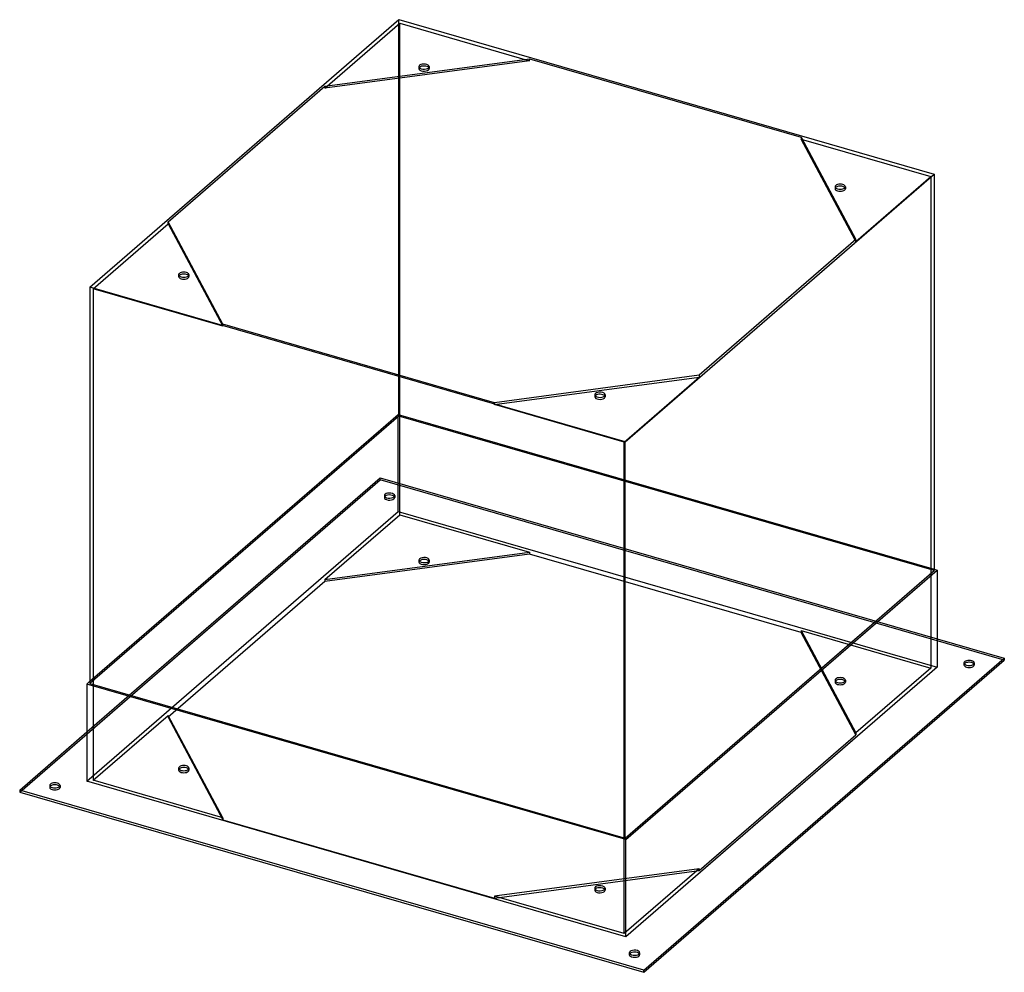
# Model space of a CAD drawing. Header units: millimetres. Extents: x -861 to 861, y -430 to 1235.
import ezdxf

# ---------------------------------------------------------------- set-up
doc = ezdxf.new("R2010")
doc.units = ezdxf.units.MM
doc.layers.add('HIDDEN', color=7, linetype='Continuous')
doc.layers.add('THICK', color=7, linetype='Continuous')

msp = doc.modelspace()

# ---------------------------------------------------------------- linework, layer by layer
at = {"layer": 'HIDDEN'}
for p, q in [((-327.2, 1115.2), (-196.2, 1228.7)), ((-197.7, 542), (-197.7, 1234.9)), ((-196.2, 1132.8), (-196.2, 1228.7)), ((-196.2, 1228.7), (30.7, 1163.2)), ((-162.7, 1152.9), (-162.7, 1149.4)), ((-144.7, 1152.9), (-144.7, 1149.4)), ((505.3, 1026.2), (732.2, 960.7)), ((601.2, 847.2), (732.2, 960.7)), ((732.2, 960.7), (732.2, 101.6)), ((564.7, 942.9), (564.7, 939.4)), ((582.7, 942.9), (582.7, 939.4)), ((-732.2, 764.5), (-601.2, 877.9)), ((-601.2, 877.9), (-601.2, 881.4)), ((-601.2, 877.9), (-505.3, 699)), ((601.2, 847.2), (599.9, 849.6)), ((601.2, 847.2), (601.2, 850.7)), ((-582.7, 789.2), (-582.7, 785.7)), ((-564.7, 789.2), (-564.7, 785.7)), ((-732.2, 764.5), (-732.2, -94.6)), ((-505.3, 699), (-732.2, 764.5)), ((-505.3, 702.4), (-505.3, 699)), ((-196.2, 369.6), (-196.2, 613.2)), ((-30.7, 562), (327.2, 609.9)), ((196.2, 496.5), (327.2, 609.9)), ((327.2, 613.4), (327.2, 609.9)), ((144.7, 579.2), (144.7, 575.7)), ((162.7, 579.2), (162.7, 575.7)), ((-30.7, 562), (-30.7, 565.4)), ((196.2, 496.5), (-30.7, 562)), ((-737.7, 78.4), (-199.1, 544.8)), ((-197.7, 542), (-737.7, 74.4)), ((-199.1, 544.8), (737.7, 274.3)), ((-199.1, 375), (-199.1, 544.8)), ((737.7, 272), (-197.7, 542)), ((196.2, -362.6), (196.2, 496.5)), ((-743.1, -10.1), (-230.6, 433.8)), ((-230.6, 433.8), (743.1, 152.7)), ((-230.6, 430.3), (-230.6, 433.8)), ((-860.6, -115.3), (-230.6, 430.3)), ((860.6, 115.3), (-230.6, 430.3)), ((-223.1, 403), (-223.1, 399.6)), ((-205.1, 403), (-205.1, 399.6)), ((-743.1, -96.1), (-199.1, 375)), ((-327.2, 256.1), (-196.2, 369.6)), ((-199.1, 375), (743.1, 103)), ((-196.2, 369.6), (30.7, 304.1)), ((-327.2, 256.1), (30.7, 304.1)), ((30.7, 300.6), (-327.2, 252.6)), ((30.7, 304.1), (30.7, 300.6)), ((505.3, 163.6), (30.7, 300.6)), ((-162.7, 290.3), (-162.7, 286.9)), ((-144.7, 290.3), (-144.7, 286.9)), ((-327.2, 252.6), (-601.2, 15.4)), ((-327.2, 256.1), (-327.2, 252.6)), ((505.3, 167.1), (601.2, -11.9)), ((505.3, 167.1), (732.2, 101.6)), ((505.3, 167.1), (505.3, 163.6)), ((601.2, -15.4), (505.3, 163.6)), ((790.1, 110.5), (790.1, 107.1)), ((808.1, 110.5), (808.1, 107.1)), ((732.2, 101.6), (601.2, -11.9)), ((564.7, 80.3), (564.7, 76.9)), ((582.7, 80.3), (582.7, 76.9)), ((-732.2, -94.6), (-601.2, 18.8)), ((-505.3, -160.1), (-601.2, 18.8)), ((-601.2, 18.8), (-601.2, 15.4)), ((-601.2, 15.4), (-505.3, -163.6)), ((327.2, -252.6), (601.2, -15.4)), ((601.2, -11.9), (601.2, -15.4)), ((-582.7, -73.4), (-582.7, -76.9)), ((-564.7, -73.4), (-564.7, -76.9)), ((-505.3, -160.1), (-732.2, -94.6)), ((-808.1, -103.6), (-808.1, -107.1)), ((-790.1, -103.6), (-790.1, -107.1)), ((-505.3, -160.1), (-505.3, -163.6)), ((-505.3, -163.6), (-30.7, -300.6)), ((327.2, -249.2), (-30.7, -297.1)), ((-30.7, -300.6), (327.2, -252.6)), ((327.2, -249.2), (196.2, -362.6)), ((327.2, -249.2), (327.2, -252.6)), ((144.7, -283.4), (144.7, -286.9)), ((162.7, -283.4), (162.7, -286.9)), ((196.2, -362.6), (-30.7, -297.1)), ((-30.7, -297.1), (-30.7, -300.6)), ((205.1, -396.1), (205.1, -399.6)), ((223.1, -396.1), (223.1, -399.6))]:
    msp.add_line(p, q, dxfattribs=at)
for centre, major_axis, start_param, end_param in [((-153.7, 1149.4), (9, 0), 2.746493, 3.141499), ((-153.7, 1149.4), (9, 0), 3.141499, 5.759587), ((-153.7, 1149.4), (9, 0), -0.523599, -0.000094), ((-153.7, 1149.4), (9, 0), -0.000094, 0.395099), ((573.7, 939.4), (9, 0), 2.746493, 3.141499), ((573.7, 939.4), (9, 0), 3.141499, 4.18879), ((573.7, 939.4), (9, 0), -2.094395, -0.000094), ((573.7, 939.4), (9, 0), -0.000094, 0.395099), ((-573.7, 785.7), (9, 0), 2.746493, 3.141499), ((-573.7, 785.7), (9, 0), 3.141499, 4.18879), ((-573.7, 785.7), (9, 0), -2.094395, -0.000094), ((-573.7, 785.7), (9, 0), -0.000094, 0.395099), ((153.7, 575.7), (9, 0), 2.746493, 3.141499), ((153.7, 575.7), (9, 0), 3.141499, 5.759587), ((153.7, 575.7), (9, 0), -0.523599, -0.000094), ((153.7, 575.7), (9, 0), -0.000094, 0.395099), ((-214.1, 403), (-9, 0), -0.523599, -0.000094), ((-214.1, 403), (-9, 0), -0.000094, 2.617994), ((-214.1, 399.6), (9, 0), 2.617994, 3.141499), ((-214.1, 399.6), (9, 0), 3.141499, 5.759587), ((-214.1, 403), (-9, 0), 3.141499, 5.759587), ((-214.1, 399.6), (9, 0), -0.000094, 2.617994), ((-214.1, 403), (-9, 0), 2.617994, 3.141499), ((-214.1, 399.6), (9, 0), -0.523599, -0.000094), ((-153.7, 290.3), (-9, 0), 3.141499, 5.759587), ((-153.7, 290.3), (-9, 0), -0.523599, -0.000094), ((-153.7, 290.3), (-9, 0), -0.000094, 2.617994), ((-153.7, 286.9), (9, 0), 2.617994, 3.141499), ((-153.7, 286.9), (9, 0), 3.141499, 5.759587), ((-153.7, 286.9), (9, 0), -0.000094, 2.617994), ((-153.7, 290.3), (-9, 0), 2.617994, 3.141499), ((-153.7, 286.9), (9, 0), -0.523599, -0.000094), ((799.1, 107.1), (9, 0), 2.746493, 3.141499), ((799.1, 107.1), (9, 0), 3.141499, 4.18879), ((799.1, 107.1), (9, 0), -2.094395, -0.000094), ((799.1, 107.1), (9, 0), -0.000094, 0.395099), ((573.7, 80.3), (-9, 0), -2.094395, -0.000094), ((573.7, 76.9), (9, 0), 1.047198, 3.141499), ((573.7, 80.3), (-9, 0), -0.000094, 1.047198), ((573.7, 76.9), (9, 0), 3.141499, 4.18879), ((573.7, 80.3), (-9, 0), 1.047198, 3.141499), ((573.7, 76.9), (9, 0), -2.094395, -0.000094), ((573.7, 80.3), (-9, 0), 3.141499, 4.18879), ((573.7, 76.9), (9, 0), -0.000094, 1.047198), ((-573.7, -73.4), (-9, 0), -2.094395, -0.000094), ((-573.7, -76.9), (9, 0), 1.047198, 3.141499), ((-573.7, -73.4), (-9, 0), -0.000094, 1.047198), ((-573.7, -76.9), (9, 0), 3.141499, 4.18879), ((-573.7, -73.4), (-9, 0), 1.047198, 3.141499), ((-573.7, -76.9), (9, 0), -2.094395, -0.000094), ((-573.7, -73.4), (-9, 0), 3.141499, 4.18879), ((-573.7, -76.9), (9, 0), -0.000094, 1.047198), ((-799.1, -107.1), (9, 0), 2.746493, 3.141499), ((-799.1, -107.1), (9, 0), 3.141499, 4.18879), ((-799.1, -107.1), (9, 0), -2.094395, -0.000094), ((-799.1, -107.1), (9, 0), -0.000094, 0.395099), ((153.7, -283.4), (-9, 0), -0.523599, -0.000094), ((153.7, -283.4), (-9, 0), -0.000094, 2.617994), ((153.7, -286.9), (9, 0), 2.617994, 3.141499), ((153.7, -286.9), (9, 0), 3.141499, 5.759587), ((153.7, -283.4), (-9, 0), 3.141499, 5.759587), ((153.7, -286.9), (9, 0), -0.000094, 2.617994), ((153.7, -283.4), (-9, 0), 2.617994, 3.141499), ((153.7, -286.9), (9, 0), -0.523599, -0.000094), ((214.1, -399.6), (9, 0), 2.746493, 3.141499), ((214.1, -399.6), (9, 0), 3.141499, 5.759587), ((214.1, -399.6), (9, 0), -0.523599, -0.000094), ((214.1, -399.6), (9, 0), -0.000094, 0.395099)]:
    msp.add_ellipse(centre, major_axis=major_axis, ratio=0.5, start_param=start_param, end_param=end_param, dxfattribs=at)
at = {"layer": 'THICK'}
for p, q in [((-737.7, 767.2), (-197.7, 1234.9)), ((-197.7, 1234.9), (737.7, 964.9)), ((-327.2, 1118.7), (30.7, 1166.6)), ((30.7, 1163.2), (-327.2, 1115.2)), ((30.7, 1166.6), (505.3, 1029.6)), ((30.7, 1163.2), (30.7, 1166.6)), ((-196.2, 613.2), (-196.2, 1132.8)), ((-601.2, 881.4), (-327.2, 1118.7)), ((-327.2, 1118.7), (-327.2, 1115.2)), ((505.3, 1029.6), (601.2, 850.7)), ((505.3, 1029.6), (505.3, 1026.2)), ((599.9, 849.6), (505.3, 1026.2)), ((197.7, 497.2), (737.7, 964.9)), ((737.7, 964.9), (737.7, 272)), ((-505.3, 702.4), (-601.2, 881.4)), ((601.2, 850.7), (327.2, 613.4)), ((197.7, 497.2), (-737.7, 767.2)), ((-737.7, 767.2), (-737.7, 74.4)), ((-30.7, 565.4), (-505.3, 702.4)), ((327.2, 613.4), (-30.7, 565.4)), ((197.7, -195.6), (197.7, 497.2)), ((197.7, -195.6), (737.7, 272)), ((199.1, -198.4), (743.1, 272.8)), ((737.7, 274.3), (743.1, 272.8)), ((743.1, 272.8), (743.1, 103)), ((743.1, 152.7), (860.6, 118.8)), ((230.6, -426.8), (860.6, 118.8)), ((230.6, -430.3), (860.6, 115.3)), ((860.6, 118.8), (860.6, 115.3)), ((743.1, 103), (199.1, -368.1)), ((-743.1, 73.6), (-737.7, 78.4)), ((199.1, -198.4), (-743.1, 73.6)), ((-743.1, 73.6), (-743.1, -96.1)), ((-737.7, 74.4), (197.7, -195.6)), ((-860.6, -111.8), (-743.1, -10.1)), ((199.1, -368.1), (-743.1, -96.1)), ((230.6, -426.8), (-860.6, -111.8)), ((-860.6, -111.8), (-860.6, -115.3)), ((-860.6, -115.3), (230.6, -430.3)), ((199.1, -368.1), (199.1, -198.4)), ((230.6, -430.3), (230.6, -426.8))]:
    msp.add_line(p, q, dxfattribs=at)
for centre, major_axis, start_param, end_param in [((-153.7, 1152.9), (-9, 0), -0.523599, -0.000094), ((-153.7, 1152.9), (-9, 0), 3.141499, 5.759587), ((-153.7, 1149.4), (9, 0), 0.395099, 2.617994), ((-153.7, 1152.9), (-9, 0), -0.000094, 2.617994), ((-153.7, 1149.4), (9, 0), 2.617994, 2.746493), ((-153.7, 1152.9), (-9, 0), 2.617994, 3.141499), ((573.7, 942.9), (-9, 0), -2.094395, -0.000094), ((573.7, 942.9), (-9, 0), 3.141499, 4.18879), ((573.7, 942.9), (-9, 0), -0.000094, 1.047198), ((573.7, 939.4), (9, 0), 1.047198, 2.746493), ((573.7, 942.9), (-9, 0), 1.047198, 3.141499), ((573.7, 939.4), (9, 0), 0.395099, 1.047198), ((-573.7, 789.2), (-9, 0), -2.094395, -0.000094), ((-573.7, 789.2), (-9, 0), 3.141499, 4.18879), ((-573.7, 789.2), (-9, 0), -0.000094, 1.047198), ((-573.7, 785.7), (9, 0), 1.047198, 2.746493), ((-573.7, 789.2), (-9, 0), 1.047198, 3.141499), ((-573.7, 785.7), (9, 0), 0.395099, 1.047198), ((153.7, 579.2), (-9, 0), -0.523599, -0.000094), ((153.7, 579.2), (-9, 0), -0.000094, 2.617994), ((153.7, 575.7), (9, 0), 2.617994, 2.746493), ((153.7, 579.2), (-9, 0), 3.141499, 5.759587), ((153.7, 575.7), (9, 0), 0.395099, 2.617994), ((153.7, 579.2), (-9, 0), 2.617994, 3.141499), ((799.1, 110.5), (-9, 0), -2.094395, -0.000094), ((799.1, 110.5), (-9, 0), -0.000094, 1.047198), ((799.1, 107.1), (9, 0), 1.047198, 2.746493), ((799.1, 110.5), (-9, 0), 1.047198, 3.141499), ((799.1, 110.5), (-9, 0), 3.141499, 4.18879), ((799.1, 107.1), (9, 0), 0.395099, 1.047198), ((-799.1, -103.6), (-9, 0), -2.094395, -0.000094), ((-799.1, -107.1), (9, 0), 1.047198, 2.746493), ((-799.1, -103.6), (-9, 0), 3.141499, 4.18879), ((-799.1, -107.1), (9, 0), 0.395099, 1.047198), ((-799.1, -103.6), (-9, 0), -0.000094, 1.047198), ((-799.1, -103.6), (-9, 0), 1.047198, 3.141499), ((214.1, -396.1), (-9, 0), -0.523599, -0.000094), ((214.1, -396.1), (-9, 0), 3.141499, 5.759587), ((214.1, -399.6), (9, 0), 0.395099, 2.617994), ((214.1, -396.1), (-9, 0), -0.000094, 2.617994), ((214.1, -399.6), (9, 0), 2.617994, 2.746493), ((214.1, -396.1), (-9, 0), 2.617994, 3.141499)]:
    msp.add_ellipse(centre, major_axis=major_axis, ratio=0.5, start_param=start_param, end_param=end_param, dxfattribs=at)

doc.saveas('drawing.dxf')
